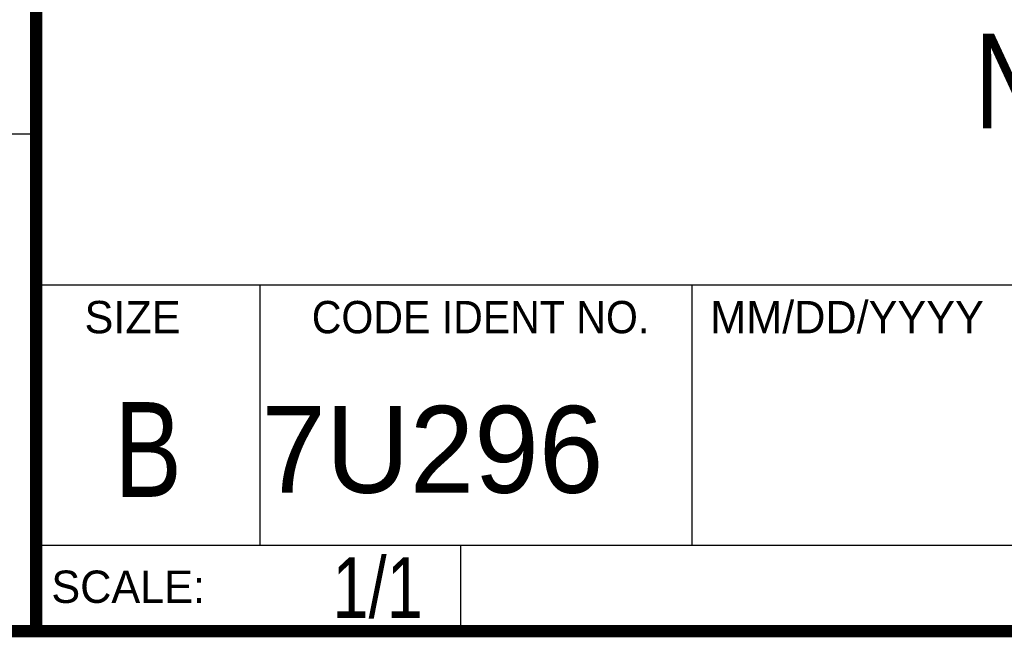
# Model space of a CAD drawing. Header units: inches. Extents: x 0.2 to 16.8, y 0.1 to 10.8.
# Tile 9 of 28: x 13 to 14.7, y 0.2 to 1.3. Entities that reach past the tile are written whole.
import ezdxf

# ---------------------------------------------------------------- set-up
doc = ezdxf.new("R2010")
doc.units = ezdxf.units.IN
doc.header["$LTSCALE"] = 0.935
doc.header["$MEASUREMENT"] = 0
doc.layers.get('0').update_dxf_attribs({"linetype": 'CONTINUOUS'})
doc.layers.add('DETAIL', color=7, linetype='CONTINUOUS')
doc.layers.add('NOTE', color=7, linetype='CONTINUOUS')
doc.styles.get("Standard").update_dxf_attribs({"font": 'txt', "width": 0.8})
doc.styles.add('TEXTSTYLE_2', font='txt')
doc.styles.add('TEXTSTYLE_3', font='txt', dxfattribs={"width": 0.95})

msp = doc.modelspace()

# ---------------------------------------------------------------- linework, layer by layer
at = {"color": 2, "linetype": 'CONTINUOUS'}
for p, q in [((13.0652, 1.9695), (13.0652, 0.2605)), ((13.0653, 1.0776), (11.482, 1.0776)), ((13.0652, 0.8295), (16.745, 0.8295)), ((13.434, 0.8295), (13.434, 0.4005)), ((14.146, 0.8295), (14.146, 0.4005)), ((13.0652, 0.4005), (16.745, 0.4005)), ((13.765, 0.4005), (13.765, 0.2605)), ((13.0652, 0.2605), (16.745, 0.2605))]:
    msp.add_line(p, q, dxfattribs=at)
at = {"color": 7, "linetype": 'CONTINUOUS', "const_width": 0.02}
for points in [[(13.0653, 1.9707), (13.0653, 0.2586)], [(0.25, 0.2586), (16.75, 0.2586)]]:
    msp.add_lwpolyline(points, dxfattribs=at)

# ---------------------------------------------------------------- texts
at = {"color": 2, "linetype": 'CONTINUOUS', "line_spacing_factor": 0.9}
for s, insert, char_height, width, attachment_point, style in [('SIZE', (13.1451, 0.8027), 0.05325, 0.213016, 1, 'TEXTSTYLE_2'), ('CODE IDENT NO.', (13.7978, 0.8027), 0.053254, 0.708278, 2, 'TEXTSTYLE_3'), ('MM/DD/YYYY', (14.1765, 0.8027), 0.05325, 0.53254, 1, 'TEXTSTYLE_2'), ('SCALE:', (13.0904, 0.3585), 0.05325, 0.319524, 1, 'TEXTSTYLE_2')]:
    msp.add_mtext(s, dxfattribs=dict(at, insert=insert, char_height=char_height, width=width, attachment_point=attachment_point, style=style))
at = {"color": 7, "linetype": 'CONTINUOUS', "insert": (13.2497, 0.6361), "char_height": 0.1562, "width": 0.125, "attachment_point": 2, "line_spacing_factor": 0.9}
msp.add_mtext('B', dxfattribs=at)
at = {"color": 7, "linetype": 'CONTINUOUS', "insert": (13.4363, 0.6298), "char_height": 0.14316, "width": 0.715775, "attachment_point": 1, "line_spacing_factor": 0.9, "style": 'TEXTSTYLE_2'}
msp.add_mtext('7U296', dxfattribs=at)
at = {"layer": 'DETAIL', "color": 7, "linetype": 'CONTINUOUS', "insert": (13.7025, 0.3805), "char_height": 0.1, "width": 0.24, "attachment_point": 3, "line_spacing_factor": 0.9}
msp.add_mtext('1/1', dxfattribs=at)
at = {"layer": 'NOTE', "color": 7, "linetype": 'CONTINUOUS', "insert": (14.9051, 1.2432), "char_height": 0.15625, "width": 0.875, "attachment_point": 2, "line_spacing_factor": 0.9}
msp.add_mtext('NI 9980', dxfattribs=at)

doc.saveas('drawing.dxf')
